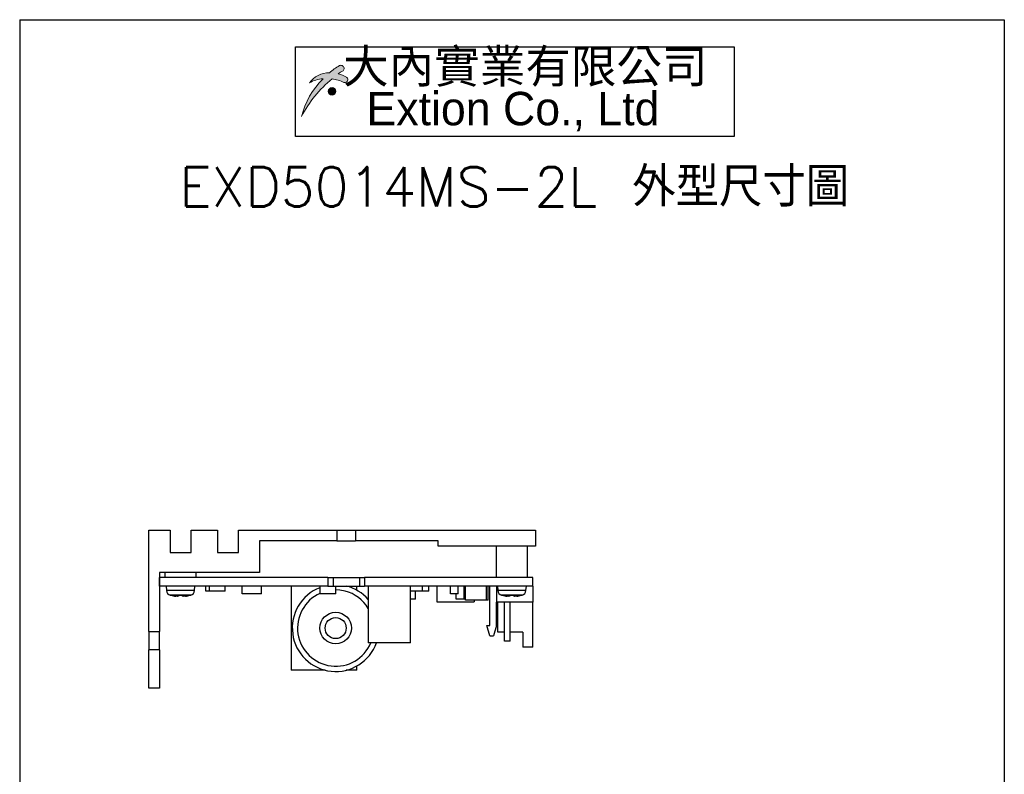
# Model space of a CAD drawing. Header units: millimetres. Extents: x 11 to 199, y 5 to 292.
# Tile 7 of 7: x 11 to 199, y 148 to 292. Entities that reach past the tile are written whole.
import ezdxf

# ---------------------------------------------------------------- set-up
doc = ezdxf.new("R2010")
doc.units = ezdxf.units.MM
doc.layers.add('圖框', color=7, linetype='Continuous', lineweight=30)
doc.layers.add('圖框文字', color=5, linetype='Continuous')
doc.layers.add('標註文字', color=5, linetype='Continuous')
doc.styles.add('SLDTEXTSTYLE0', font='kaiu.ttf', dxfattribs={"bigfont": 'bigfont'})
doc.styles.add('SLDTEXTSTYLE1', font='EXTION_0.TTF')
doc.styles.add('SLDTEXTSTYLE2', font='txt', dxfattribs={"bigfont": 'bigfont'})

# ---------------------------------------------------------------- blocks, each defined once
blk = doc.blocks.new('SW_NOTE_0')
at = {"layer": '圖框文字', "color": 0}
for p, q in [((-3.631103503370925, -8.622641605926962), (-3.631103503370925, 8.444941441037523)), ((-3.631103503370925, 8.444941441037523), (79.75950359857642, 8.444941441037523)), ((79.75950359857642, 8.444941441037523), (79.75950359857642, -8.622641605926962)), ((79.75950359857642, -8.622641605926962), (-3.631103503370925, -8.622641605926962))]:
    blk.add_line(p, q, dxfattribs=at)
at = {"layer": '圖框文字', "color": 0, "char_height": 6.349999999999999, "attachment_point": 2}
for s, insert, style in [('  大內實業有限公司', (35.71874999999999, 7.929756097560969), 'SLDTEXTSTYLE0'), ('Extion Co., Ltd', (37.68916256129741, -0.1088260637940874), 'SLDTEXTSTYLE1')]:
    blk.add_mtext(s, dxfattribs=dict(at, insert=insert, style=style))

msp = doc.modelspace()

# ---------------------------------------------------------------- hatches: boundary and pattern name
at = {"layer": '圖框文字'}
h = msp.add_hatch(color=256, dxfattribs=at)
edge = h.paths.add_edge_path(flags=0)
edge.add_arc((73.2304569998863, 280.5938588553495), 0.5485051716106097, 267.2190365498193, 410.4677860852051)
edge.add_arc((73.31561286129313, 280.6970429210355), 0.4147199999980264, 50.46778608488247, 57.79590703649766)
edge.add_arc((70.51539290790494, 276.2510734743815), 5.669039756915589, 57.79590703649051, 75.18194027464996)
edge.add_arc((78.56913306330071, 272.1441008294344), 11.64177546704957, 119.2096347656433, 124.5591796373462, ccw=False)
edge.add_arc((72.65162171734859, 282.6463583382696), 0.4147200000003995, 304.7266095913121, 343.1878444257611)
edge.add_arc((72.45312466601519, 282.7063340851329), 0.6220800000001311, 343.187844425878, 449.8616756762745)
edge.add_arc((72.45362527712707, 282.913693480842), 0.4147199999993, 89.86167567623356, 122.0189632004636)
edge.add_arc((78.02286982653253, 272.7549413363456), 11.99925592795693, 118.8460179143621, 130.2373001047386)
edge.add_arc((70.26711320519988, 277.2532984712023), 4.661585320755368, 89.94125141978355, 144.4858644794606)
edge.add_arc((69.32729538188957, 275.3382511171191), 5.433285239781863, 92.69778937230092, 121.69437059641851, ccw=False)
edge.add_arc((79.59466284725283, 270.0311779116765), 15.03202034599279, 134.430668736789, 166.3346771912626)
edge.add_arc((85.11687937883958, 263.2238935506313), 22.63770662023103, 129.2700746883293, 152.7688304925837, ccw=False)
edge.add_arc((69.86053849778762, 273.4208837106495), 7.386886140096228, 64.46134826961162, 82.78921338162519, ccw=False)
edge.add_arc((73.22396602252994, 280.4602312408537), 0.4147199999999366, 244.4613482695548, 267.2190365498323)
h = msp.add_hatch(color=256, dxfattribs=at)
edge = h.paths.add_edge_path(flags=0)
edge.add_arc((70.79424466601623, 278.3497572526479), 0.7257599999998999, 0, 360)

# ---------------------------------------------------------------- linework, layer by layer
at = {"color": 7, "linetype": 'Continuous', "lineweight": 30}
for p, q in [((35.97804123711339, 194.9044330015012), (39.9780414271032, 194.9044330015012)), ((35.97804123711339, 175.654432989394), (35.97804123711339, 194.9044330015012)), ((39.9780414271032, 194.9044330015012), (39.9780414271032, 190.7044330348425)), ((43.97804161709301, 194.9044330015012), (48.9780415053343, 194.9044330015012)), ((43.97804161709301, 190.7044330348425), (43.97804161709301, 194.9044330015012)), ((48.9780415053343, 194.9044330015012), (48.9780415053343, 190.7044330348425)), ((52.97804216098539, 190.7044330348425), (52.97804216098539, 194.9044330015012)), ((52.97804216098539, 194.9044330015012), (71.72804290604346, 194.9044330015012)), ((71.72804290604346, 194.9044330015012), (71.72804290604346, 192.9044330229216)), ((71.72804290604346, 194.9044330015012), (75.22804254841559, 194.9044330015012)), ((75.22804254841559, 194.9044330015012), (75.22804254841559, 192.9044330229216)), ((75.22804254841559, 194.9044330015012), (109.4780411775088, 194.9044330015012)), ((109.4780411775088, 194.9044330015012), (109.4780411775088, 191.9044328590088)), ((71.72804290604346, 192.9044330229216), (56.97804095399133, 192.9044330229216)), ((56.97804095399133, 192.9044330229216), (56.97804095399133, 186.9044334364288)), ((71.72804290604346, 192.9044330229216), (75.22804254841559, 192.9044330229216)), ((90.97804093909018, 192.9044330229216), (75.22804254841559, 192.9044330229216)), ((90.97804093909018, 191.9044328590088), (90.97804093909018, 192.9044330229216)), ((109.4780411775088, 191.9044328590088), (90.97804093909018, 191.9044328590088)), ((101.9780408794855, 191.9044328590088), (101.9780408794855, 185.904433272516)), ((107.9780381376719, 185.904433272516), (107.9780381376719, 191.9044328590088)), ((39.9780414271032, 190.7044330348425), (43.97804161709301, 190.7044330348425)), ((48.9780415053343, 190.7044330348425), (52.97804216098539, 190.7044330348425)), ((56.97804095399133, 186.9044334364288), (37.9780413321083, 186.9044334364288)), ((37.9780413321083, 186.9044334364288), (37.9780413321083, 175.654432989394)), ((37.9780413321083, 184.3044331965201), (37.9780413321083, 185.904433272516)), ((69.97804308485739, 185.904433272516), (37.9780413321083, 185.904433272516)), ((38.97804126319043, 186.9044334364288), (38.97804126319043, 185.904433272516)), ((44.9780408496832, 185.904433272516), (44.9780408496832, 186.9044334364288)), ((69.97804308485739, 185.904433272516), (69.97804308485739, 184.3044331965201)), ((69.97804308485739, 185.904433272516), (70.97804138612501, 185.904433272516)), ((70.97804138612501, 185.904433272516), (70.97804138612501, 184.3044331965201)), ((70.97804138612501, 185.904433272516), (75.97804034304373, 185.904433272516)), ((75.97804034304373, 185.904433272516), (75.97804034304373, 184.3044331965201)), ((75.97804034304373, 185.904433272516), (76.97804236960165, 185.904433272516)), ((76.97804236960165, 185.904433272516), (76.97804236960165, 184.3044331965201)), ((108.9780401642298, 185.904433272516), (76.97804236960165, 185.904433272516)), ((108.9780401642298, 184.3044331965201), (108.9780401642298, 185.904433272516)), ((69.97804308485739, 184.3044331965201), (37.9780413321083, 184.3044331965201)), ((39.22804130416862, 184.3044331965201), (39.3021659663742, 183.4571839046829)), ((44.65391637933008, 183.4571839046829), (44.7280412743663, 184.3044331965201)), ((46.77804151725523, 183.3044330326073), (46.77804151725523, 184.3044331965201)), ((47.47804125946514, 183.3044330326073), (47.47804125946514, 184.3044331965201)), ((50.47804081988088, 183.3044330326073), (50.47804081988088, 184.3044331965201)), ((53.67804097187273, 182.8044329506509), (53.67804097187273, 184.3044331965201)), ((57.37804213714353, 182.8044329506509), (57.37804213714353, 184.3044331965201)), ((63.02804092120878, 184.3044331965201), (63.02804092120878, 168.3044333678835)), ((68.4780400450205, 184.3044331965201), (68.4780400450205, 182.8044329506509)), ((69.97804308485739, 184.3044331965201), (70.97804138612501, 184.3044331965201)), ((70.97804138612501, 184.3044331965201), (75.97804034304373, 184.3044331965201)), ((71.47804239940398, 182.8044329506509), (71.47804239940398, 184.3044331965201)), ((75.52804017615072, 183.4919222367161), (75.52804017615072, 184.3044331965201)), ((75.97804034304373, 184.3044331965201), (76.97804236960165, 184.3044331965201)), ((108.9780401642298, 184.3044331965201), (76.97804236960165, 184.3044331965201)), ((77.67804304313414, 184.3044331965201), (77.67804304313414, 173.5044338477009)), ((85.67804062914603, 173.5044338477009), (85.67804062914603, 184.3044331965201)), ((87.97804230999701, 183.3044330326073), (87.97804230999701, 184.3044331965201)), ((89.17804027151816, 183.3044330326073), (89.17804027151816, 184.3044331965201)), ((90.67803958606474, 184.3044331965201), (90.67803958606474, 181.3044327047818)), ((93.27804261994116, 182.8044329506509), (93.27804261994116, 184.3044331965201)), ((94.77804193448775, 182.8044329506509), (94.77804193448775, 184.3044331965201)), ((95.87804192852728, 181.8044327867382), (95.87804192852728, 184.3044331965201)), ((96.17803955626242, 181.6044331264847), (96.17803955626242, 184.3044331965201)), ((100.1780402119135, 181.6044331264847), (100.1780402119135, 184.3044331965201)), ((100.4780378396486, 181.6044331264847), (100.4780378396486, 184.3044331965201)), ((100.7780429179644, 176.8044338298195), (100.7780429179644, 184.3044331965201)), ((102.0280417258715, 184.3044331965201), (102.0280417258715, 181.204432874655)), ((102.2280376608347, 184.3044331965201), (102.3021634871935, 183.4571839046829)), ((107.6539155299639, 183.4571839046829), (107.7280413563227, 184.3044331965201)), ((108.9780401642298, 184.3044331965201), (108.9780401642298, 181.204432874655)), ((40.17804108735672, 182.5497637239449), (40.17804108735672, 182.5398190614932)), ((41.61137446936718, 182.5497637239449), (41.61137446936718, 182.3744059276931)), ((42.34470810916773, 182.3744059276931), (42.34470810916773, 182.5497637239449)), ((43.77804102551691, 182.5398190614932), (43.77804102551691, 182.5497637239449)), ((47.47804125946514, 183.3044330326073), (46.77804151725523, 183.3044330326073)), ((50.47804081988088, 183.3044330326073), (47.47804125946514, 183.3044330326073)), ((57.37804213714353, 182.8044329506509), (53.67804097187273, 182.8044329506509)), ((71.47804239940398, 182.8044329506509), (68.4780400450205, 182.8044329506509)), ((87.97804230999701, 183.3044330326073), (85.67804062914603, 183.3044330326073)), ((86.67804265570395, 181.8044327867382), (85.67804062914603, 181.8044327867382)), ((86.67804265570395, 181.8044327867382), (86.67804265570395, 183.3044330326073)), ((89.17804027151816, 183.3044330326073), (87.97804230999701, 183.3044330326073)), ((94.77804193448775, 182.8044329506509), (93.27804261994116, 182.8044329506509)), ((94.3780426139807, 181.8044327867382), (94.3780426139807, 182.8044329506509)), ((95.87804192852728, 181.8044327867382), (94.3780426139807, 181.8044327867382)), ((96.17803955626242, 181.8044327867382), (95.87804192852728, 181.8044327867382)), ((100.1780402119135, 181.6044331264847), (96.17803955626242, 181.6044331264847)), ((97.77804056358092, 181.6044331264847), (97.77804056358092, 181.3044327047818)), ((100.4780378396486, 181.6044331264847), (100.1780402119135, 181.6044331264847)), ((103.1780388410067, 182.5497637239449), (103.1780388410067, 182.5398190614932)), ((104.6113740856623, 182.5497637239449), (104.6113740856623, 182.3744059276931)), ((105.3447049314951, 182.3744059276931), (105.3447049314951, 182.5497637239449)), ((106.7780401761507, 182.5398190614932), (106.7780401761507, 182.5497637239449)), ((90.67803958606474, 181.3044327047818), (97.77804056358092, 181.3044327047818)), ((96.49860823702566, 181.3031828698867), (96.49860823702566, 181.3044327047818)), ((96.68826649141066, 181.3031828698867), (96.68826649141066, 181.3044327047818)), ((108.9780401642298, 181.204432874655), (102.0280417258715, 181.204432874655)), ((102.0280417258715, 176.8044338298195), (102.0280417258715, 181.204432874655)), ((102.2780385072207, 175.5044323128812), (102.2780385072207, 181.204432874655)), ((103.5780381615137, 173.8044333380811), (103.5780381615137, 181.204432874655)), ((104.6780418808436, 173.8044333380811), (104.6780418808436, 181.204432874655)), ((108.9780401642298, 172.7044333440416), (108.9780401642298, 181.204432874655)), ((100.7780429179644, 174.8044335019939), (100.2280410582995, 176.8044338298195)), ((100.2280410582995, 176.8044338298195), (100.7780429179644, 176.8044338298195)), ((102.0280417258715, 176.8044338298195), (101.4780398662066, 174.8044335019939)), ((35.97804123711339, 175.654432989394), (37.9780413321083, 175.654432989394)), ((35.97804123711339, 175.654432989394), (35.97804123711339, 172.1544333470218)), ((37.9780413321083, 172.1544333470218), (37.9780413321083, 175.654432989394)), ((100.7780429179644, 174.8044335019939), (101.4780398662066, 174.8044335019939)), ((103.5780381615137, 175.5044323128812), (102.2780385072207, 175.5044323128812)), ((107.0780378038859, 175.5044323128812), (104.6780418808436, 175.5044323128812)), ((107.0780378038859, 175.5044323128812), (107.0780378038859, 172.7044333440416)), ((85.67804062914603, 173.5044338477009), (77.67804304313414, 173.5044338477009)), ((104.6780418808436, 173.8044333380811), (103.5780381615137, 173.8044333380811)), ((108.9780401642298, 172.7044333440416), (107.0780378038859, 172.7044333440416)), ((37.9780413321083, 172.1544333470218), (35.97804123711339, 172.1544333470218)), ((35.97804123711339, 164.9044335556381), (35.97804123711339, 172.1544333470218)), ((37.9780413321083, 172.1544333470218), (37.9780413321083, 164.9044335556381)), ((75.52804017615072, 168.3044333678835), (75.52804017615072, 169.1169433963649)), ((69.46247780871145, 168.3044333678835), (63.02804092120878, 168.3044333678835)), ((75.52804017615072, 168.3044333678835), (73.4936069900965, 168.3044333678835)), ((37.9780413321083, 164.9044335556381), (35.97804123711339, 164.9044335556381))]:
    msp.add_line(p, q, dxfattribs=at)
at = {"color": 8, "linetype": 'Continuous', "lineweight": 30}
for p, q in [((44.65391637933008, 183.4571839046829), (39.3021659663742, 183.4571839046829)), ((107.6539155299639, 183.4571839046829), (102.3021634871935, 183.4571839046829)), ((43.93766878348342, 182.5843241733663), (40.01841379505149, 182.5843241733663)), ((106.9376688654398, 182.5843241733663), (103.0184101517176, 182.5843241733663))]:
    msp.add_line(p, q, dxfattribs=at)
at = {"color": 8, "linetype": 'Continuous', "lineweight": 30, "flags": 128}
msp.add_lwpolyline([(73.24929500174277, 183.3347364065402), (72.29644397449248, 183.5080927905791), (71.47804239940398, 183.5544326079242)], dxfattribs=at)
at = {"color": 7, "linetype": 'Continuous', "lineweight": 30}
for radius in [3, 2]:
    msp.add_circle((71.4780412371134, 176.3044329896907), radius, dxfattribs=at)
for centre, radius, start, end in [((40.298360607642, 183.5443398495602), 1.000000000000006, 185.0000000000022, 253.7429721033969), ((43.65772186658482, 183.5443398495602), 1.000000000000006, 286.2570278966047, 354.9999999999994), ((71.4780412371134, 176.3044329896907), 8.250000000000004, 111.323686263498, 340.160046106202), ((71.4780412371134, 176.3044329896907), 8.250000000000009, 41.27820401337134, 75.8588897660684), ((103.298360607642, 183.5443398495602), 1.000000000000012, 185.0000000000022, 253.7429721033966), ((106.6577218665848, 183.5443398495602), 0.9999999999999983, 286.2570278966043, 354.9999999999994), ((41.97804123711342, 189.3044329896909), 7.000000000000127, 253.7429721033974, 255.0994033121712), ((41.97804123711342, 189.3044329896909), 6.99039022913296, 255.0784436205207, 262.4649655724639), ((41.97804123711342, 189.3044329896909), 6.764613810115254, 266.8928376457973, 273.1071623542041), ((41.97804123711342, 189.3044329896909), 6.990390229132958, 277.5350344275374, 284.9215563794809), ((41.97804123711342, 189.3044329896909), 7.000000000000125, 284.9005966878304, 286.2570278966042), ((104.9780412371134, 189.3044329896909), 7.000000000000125, 253.7429721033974, 255.0994033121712), ((104.9780412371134, 189.3044329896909), 6.990390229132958, 255.0784436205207, 262.4649655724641), ((104.9780412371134, 189.3044329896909), 6.764613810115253, 266.8928376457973, 273.1071623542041), ((104.9780412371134, 189.3044329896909), 6.990390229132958, 277.5350344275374, 284.9215563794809), ((104.9780412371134, 189.3044329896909), 7.000000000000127, 284.9005966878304, 286.2570278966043)]:
    msp.add_arc(centre, radius, start, end, dxfattribs=at)
at = {"color": 8, "linetype": 'Continuous', "lineweight": 30}
for radius, start, end in [(7.250000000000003, 114.4433354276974, 337.2813136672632), (7.249999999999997, 31.22121246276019, 75.85888976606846)]:
    msp.add_arc((71.4780412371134, 176.3044329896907), radius, start, end, dxfattribs=at)
at = {"color": 7, "linetype": 'Continuous', "lineweight": 30}
for points, knots in [([(41.61137446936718, 182.3744059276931), (41.60545483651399, 182.3671115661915), (41.59360681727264, 182.3525120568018), (41.50035769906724, 182.343190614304), (41.36311056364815, 182.344931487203), (41.20835011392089, 182.3563362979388), (41.10476391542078, 182.3690714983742), (41.06137447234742, 182.3744059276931)], [0, 0, 0, 0, 0.2130453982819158, 0.4264058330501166, 0.6377781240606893, 0.8482751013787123, 1, 1, 1, 1]), ([(42.8947081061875, 182.3744059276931), (42.8335831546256, 182.3671115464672), (42.71124107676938, 182.3525117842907), (42.54716101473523, 182.3431906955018), (42.42313822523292, 182.3449315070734), (42.35497584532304, 182.3563362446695), (42.34773929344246, 182.3690714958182), (42.34470810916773, 182.3744059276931)], [0, 0, 0, 0, 0.2130423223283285, 0.426405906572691, 0.6377774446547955, 0.8482753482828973, 1, 1, 1, 1]), ([(104.6113740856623, 182.3744059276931), (104.6054558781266, 182.3671115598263), (104.5936106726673, 182.3525119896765), (104.5003587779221, 182.3431906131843), (104.3631090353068, 182.3449314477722), (104.2083480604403, 182.356336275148), (104.1047616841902, 182.3690714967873), (104.0613722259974, 182.3744059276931)], [0, 0, 0, 0, 0.213044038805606, 0.4264045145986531, 0.6377788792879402, 0.8482756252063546, 0.9999999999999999, 0.9999999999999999, 0.9999999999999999, 0.9999999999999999]), ([(105.89470679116, 182.3744059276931), (105.8335833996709, 182.3671115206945), (105.711242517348, 182.3525114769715), (105.5471633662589, 182.3431907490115), (105.4231351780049, 182.3449314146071), (105.3549755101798, 182.3563362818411), (105.347736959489, 182.3690714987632), (105.3447049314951, 182.3744059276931)], [0, 0, 0, 0, 0.2130371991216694, 0.4264023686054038, 0.6377773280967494, 0.8482749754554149, 1, 1, 1, 1])]:
    msp.add_open_spline(points, degree=3, knots=knots, dxfattribs=at)
at = {"layer": '圖框', "lineweight": 30}
for p, q in [((11.39999999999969, 291.9999999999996), (198.5999999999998, 291.9999999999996)), ((11.39999999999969, 291.9999999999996), (11.39999999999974, 5.000000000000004)), ((198.5999999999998, 291.9999999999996), (198.5999999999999, 5.000000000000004))]:
    msp.add_line(p, q, dxfattribs=at)
at = {"layer": '圖框文字', "linetype": 'Continuous', "lineweight": 0}
msp.add_circle((70.79424466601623, 278.3497572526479), 0.7257599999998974, dxfattribs=at)
for centre, radius, start, end in [((78.02286982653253, 272.7549413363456), 11.99925592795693, 118.846017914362, 130.2373001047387), ((72.45362527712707, 282.913693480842), 0.4147199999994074, 89.86167567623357, 122.018963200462), ((72.45312466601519, 282.7063340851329), 0.6220800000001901, 343.1878444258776, 89.86167567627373), ((70.26711320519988, 277.2532984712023), 4.661585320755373, 89.94125141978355, 144.4858644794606), ((78.56913306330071, 272.1441008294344), 11.64177546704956, 119.2096347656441, 124.559179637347), ((70.51539290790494, 276.2510734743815), 5.669039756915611, 57.79590703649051, 75.18194027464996), ((72.65162171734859, 282.6463583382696), 0.4147200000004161, 304.7266095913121, 343.1878444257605), ((73.2304569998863, 280.5938588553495), 0.5485051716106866, 267.2190365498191, 50.46778608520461), ((73.31561286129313, 280.6970429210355), 0.4147199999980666, 50.46778608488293, 57.79590703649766), ((79.59466284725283, 270.0311779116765), 15.03202034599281, 134.430668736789, 166.3346771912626), ((85.11687937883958, 263.2238935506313), 22.63770662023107, 129.27007468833, 152.7688304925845), ((69.32729538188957, 275.3382511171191), 5.433285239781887, 92.69778937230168, 121.6943705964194), ((69.86053849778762, 273.4208837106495), 7.386886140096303, 64.46134826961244, 82.78921338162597), ((73.22396602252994, 280.4602312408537), 0.4147199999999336, 244.4613482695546, 267.2190365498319)]:
    msp.add_arc(centre, radius, start, end, dxfattribs=at)

# ---------------------------------------------------------------- block references
at = {"layer": '圖框文字'}
msp.add_blockref('SW_NOTE_0', (67.49135550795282, 278.3820917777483), dxfattribs=at)

# ---------------------------------------------------------------- texts
at = {"layer": '標註文字', "insert": (105.4410618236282, 263.9697427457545), "char_height": 7.5, "attachment_point": 2, "style": 'SLDTEXTSTYLE2'}
msp.add_mtext('EXD5014MS-2L 外型尺寸圖', dxfattribs=at)

doc.saveas('drawing.dxf')
